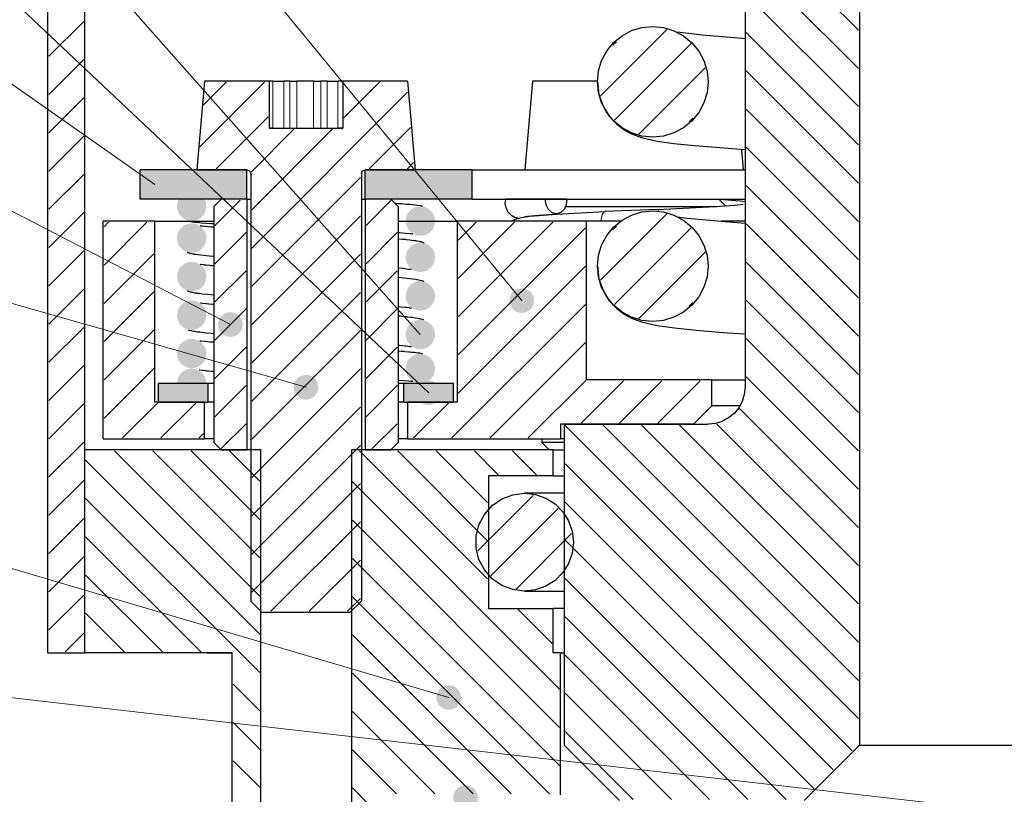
# Model space of a CAD drawing. Header units: millimetres. Extents: x 2 to 418, y 2 to 295.
# Tile 3 of 10: x 53 to 93, y 31 to 63. Entities that reach past the tile are written whole.
import ezdxf

# ---------------------------------------------------------------- set-up
doc = ezdxf.new("R2010")
doc.units = ezdxf.units.MM
for name, color, linetype in [('DUENN', 7, 'Continuous'), ('FLAECHE', 7, 'Continuous'), ('LINIEN', 7, 'Continuous')]:
    doc.layers.add(name, color=color, linetype=linetype)

msp = doc.modelspace()

# ---------------------------------------------------------------- hatches: boundary and pattern name
at = {"layer": 'FLAECHE'}
for points in [[(58.25, 55.45), (58.25, 56.65), (62.6, 56.65), (62.6, 55.45), (58.25, 55.45)], [(59.35, 56.05), (59.345, 56.118), (59.332, 56.183), (59.311, 56.245), (59.282, 56.302), (59.246, 56.356), (59.204, 56.404), (59.156, 56.446), (59.102, 56.482), (59.045, 56.511), (58.983, 56.532), (58.918, 56.545), (58.85, 56.55), (58.782, 56.545), (58.717, 56.532), (58.655, 56.511), (58.598, 56.482), (58.544, 56.446), (58.496, 56.404), (58.454, 56.356), (58.418, 56.302), (58.389, 56.245), (58.368, 56.183), (58.355, 56.118), (58.35, 56.05), (58.355, 55.982), (58.368, 55.917), (58.389, 55.855), (58.418, 55.798), (58.454, 55.744), (58.496, 55.696), (58.544, 55.654), (58.598, 55.618), (58.655, 55.589), (58.717, 55.568), (58.782, 55.555), (58.85, 55.55), (58.918, 55.555), (58.983, 55.568), (59.045, 55.589), (59.102, 55.618), (59.156, 55.654), (59.204, 55.696), (59.246, 55.744), (59.282, 55.798), (59.311, 55.855), (59.332, 55.917), (59.345, 55.982), (59.35, 56.05)], [(67.4, 56.65), (71.75, 56.65), (71.75, 55.45), (67.4, 55.45), (67.4, 56.65)], [(59.759, 55.245), (59.762, 55.271), (59.802, 55.387), (59.812, 55.415), (59.828, 55.45), (60.652, 55.45), (60.875, 55.45), (60.912, 55.353), (60.931, 55.305), (60.937, 55.243), (60.946, 55.116), (60.935, 55.041), (60.867, 54.858), (60.865, 54.856), (60.821, 54.791), (60.816, 54.785), (60.721, 54.692), (60.699, 54.673), (60.661, 54.651), (60.571, 54.603), (60.53, 54.589), (60.472, 54.573), (60.445, 54.57), (60.353, 54.56), (60.248, 54.571), (60.226, 54.573), (60.156, 54.594), (60.138, 54.599), (60.082, 54.631), (59.999, 54.675), (59.974, 54.697), (59.891, 54.776), (59.839, 54.855), (59.818, 54.887), (59.805, 54.915), (59.771, 55.026), (59.761, 55.061), (59.759, 55.075), (59.76, 55.168), (59.759, 55.245)], [(69.774, 53.973), (69.722, 53.968), (69.647, 53.96), (69.581, 53.967), (69.528, 53.973), (69.497, 53.981), (69.425, 54.006), (69.41, 54.011), (69.401, 54.016), (69.301, 54.073), (69.23, 54.136), (69.201, 54.164), (69.178, 54.193), (69.168, 54.205), (69.159, 54.223), (69.087, 54.359), (69.072, 54.413), (69.055, 54.511), (69.052, 54.569), (69.065, 54.657), (69.095, 54.784), (69.139, 54.867), (69.159, 54.904), (69.195, 54.942), (69.255, 55.008), (69.278, 55.031), (69.291, 55.04), (69.357, 55.078), (69.395, 55.101), (69.427, 55.118), (69.454, 55.122), (69.602, 55.158), (69.689, 55.158), (69.784, 55.143), (69.873, 55.114), (69.955, 55.073), (70.072, 54.982), (70.101, 54.954), (70.182, 54.829), (70.2, 54.794), (70.238, 54.652), (70.244, 54.611), (70.237, 54.468), (70.23, 54.421), (70.199, 54.325), (70.172, 54.269), (70.162, 54.252), (70.124, 54.195), (70.117, 54.186), (70.026, 54.097), (70.001, 54.075), (69.939, 54.039), (69.883, 54.008), (69.815, 53.985), (69.774, 53.973)], [(59.872, 53.51), (59.848, 53.546), (59.82, 53.598), (59.792, 53.658), (59.774, 53.723), (59.757, 53.833), (59.757, 53.914), (59.774, 54.017), (59.8, 54.099), (59.846, 54.189), (59.898, 54.259), (60.024, 54.371), (60.035, 54.382), (60.051, 54.39), (60.206, 54.454), (60.235, 54.459), (60.388, 54.471), (60.436, 54.463), (60.497, 54.449), (60.566, 54.432), (60.617, 54.401), (60.723, 54.341), (60.761, 54.303), (60.821, 54.241), (60.863, 54.171), (60.916, 54.065), (60.928, 54.002), (60.932, 53.978), (60.948, 53.872), (60.942, 53.824), (60.919, 53.689), (60.913, 53.672), (60.9, 53.648), (60.832, 53.515), (60.82, 53.501), (60.792, 53.467), (60.735, 53.416), (60.698, 53.383), (60.673, 53.368), (60.591, 53.321), (60.55, 53.308), (60.471, 53.283), (60.456, 53.282), (60.381, 53.274), (60.349, 53.271), (60.313, 53.274), (60.225, 53.284), (60.161, 53.305), (60.118, 53.319), (60.107, 53.323), (60.092, 53.331), (59.999, 53.385), (59.957, 53.423), (59.89, 53.488), (59.872, 53.51)], [(69.859, 52.527), (69.774, 52.499), (69.688, 52.49), (69.661, 52.487), (69.651, 52.486), (69.64, 52.487), (69.601, 52.491), (69.528, 52.498), (69.433, 52.529), (69.41, 52.536), (69.338, 52.577), (69.301, 52.598), (69.229, 52.663), (69.208, 52.682), (69.2, 52.692), (69.168, 52.731), (69.132, 52.797), (69.085, 52.889), (69.075, 52.924), (69.054, 53.058), (69.052, 53.09), (69.075, 53.238), (69.085, 53.283), (69.158, 53.426), (69.164, 53.437), (69.181, 53.456), (69.27, 53.545), (69.296, 53.571), (69.3, 53.574), (69.458, 53.656), (69.603, 53.679), (69.637, 53.687), (69.657, 53.687), (69.819, 53.662), (69.881, 53.637), (69.976, 53.59), (70.01, 53.565), (70.112, 53.464), (70.132, 53.441), (70.147, 53.416), (70.212, 53.287), (70.221, 53.26), (70.245, 53.113), (70.247, 53.088), (70.245, 53.064), (70.221, 52.911), (70.209, 52.879), (70.141, 52.746), (70.134, 52.734), (70.122, 52.719), (70.094, 52.685), (70.014, 52.612), (70.001, 52.601), (69.995, 52.597), (69.982, 52.589), (69.893, 52.538), (69.859, 52.527)], [(59.893, 51.916), (59.866, 51.949), (59.81, 52.059), (59.792, 52.093), (59.784, 52.109), (59.779, 52.128), (59.753, 52.296), (59.753, 52.311), (59.781, 52.484), (59.784, 52.494), (59.865, 52.653), (59.87, 52.66), (59.882, 52.671), (60.004, 52.792), (60.149, 52.866), (60.174, 52.876), (60.323, 52.9), (60.363, 52.903), (60.494, 52.882), (60.552, 52.868), (60.593, 52.847), (60.717, 52.777), (60.751, 52.743), (60.82, 52.674), (60.881, 52.569), (60.912, 52.509), (60.938, 52.378), (60.948, 52.31), (60.936, 52.216), (60.928, 52.144), (60.893, 52.064), (60.878, 52.024), (60.844, 51.965), (60.828, 51.942), (60.806, 51.913), (60.759, 51.867), (60.699, 51.814), (60.612, 51.765), (60.59, 51.752), (60.533, 51.733), (60.472, 51.714), (60.392, 51.706), (60.351, 51.701), (60.312, 51.706), (60.225, 51.715), (60.21, 51.72), (60.107, 51.753), (60.049, 51.787), (60, 51.816), (59.93, 51.878), (59.906, 51.9), (59.893, 51.916)], [(69.888, 50.967), (69.774, 50.93), (69.715, 50.924), (69.647, 50.917), (69.577, 50.924), (69.528, 50.929), (69.439, 50.958), (69.417, 50.964), (69.345, 51.005), (69.301, 51.029), (69.285, 51.044), (69.226, 51.102), (69.184, 51.141), (69.149, 51.194), (69.126, 51.229), (69.123, 51.24), (69.072, 51.359), (69.053, 51.522), (69.052, 51.535), (69.087, 51.715), (69.092, 51.736), (69.101, 51.751), (69.168, 51.862), (69.194, 51.906), (69.2, 51.912), (69.27, 51.982), (69.315, 52.007), (69.441, 52.081), (69.463, 52.088), (69.537, 52.102), (69.57, 52.11), (69.612, 52.117), (69.744, 52.107), (69.803, 52.098), (69.912, 52.053), (69.976, 52.021), (70.027, 51.969), (70.113, 51.893), (70.146, 51.848), (70.206, 51.731), (70.224, 51.676), (70.244, 51.55), (70.244, 51.487), (70.225, 51.366), (70.209, 51.307), (70.185, 51.257), (70.138, 51.171), (70.133, 51.163), (70.106, 51.129), (70.061, 51.085), (70, 51.032), (69.896, 50.97), (69.893, 50.969), (69.888, 50.967)], [(74.275, 51.325), (74.27, 51.393), (74.257, 51.458), (74.236, 51.52), (74.207, 51.577), (74.171, 51.631), (74.129, 51.679), (74.081, 51.721), (74.027, 51.757), (73.97, 51.786), (73.908, 51.807), (73.843, 51.82), (73.775, 51.825), (73.707, 51.82), (73.642, 51.807), (73.58, 51.786), (73.523, 51.757), (73.469, 51.721), (73.421, 51.679), (73.379, 51.631), (73.343, 51.577), (73.314, 51.52), (73.293, 51.458), (73.28, 51.393), (73.275, 51.325), (73.28, 51.257), (73.293, 51.192), (73.314, 51.13), (73.343, 51.073), (73.379, 51.019), (73.421, 50.971), (73.469, 50.929), (73.523, 50.893), (73.58, 50.864), (73.642, 50.843), (73.707, 50.83), (73.775, 50.825), (73.843, 50.83), (73.908, 50.843), (73.97, 50.864), (74.027, 50.893), (74.081, 50.929), (74.129, 50.971), (74.171, 51.019), (74.207, 51.073), (74.236, 51.13), (74.257, 51.192), (74.27, 51.257), (74.275, 51.325)], [(59.882, 50.36), (59.876, 50.366), (59.837, 50.425), (59.828, 50.442), (59.782, 50.548), (59.765, 50.632), (59.755, 50.692), (59.762, 50.815), (59.773, 50.881), (59.815, 50.992), (59.847, 51.055), (59.921, 51.146), (59.971, 51.196), (60.027, 51.235), (60.057, 51.256), (60.083, 51.265), (60.211, 51.315), (60.313, 51.331), (60.4, 51.33), (60.575, 51.289), (60.58, 51.288), (60.596, 51.279), (60.69, 51.227), (60.722, 51.204), (60.795, 51.131), (60.821, 51.103), (60.876, 51.015), (60.882, 51.006), (60.884, 51.003), (60.886, 50.999), (60.908, 50.95), (60.936, 50.823), (60.948, 50.753), (60.943, 50.683), (60.936, 50.613), (60.917, 50.543), (60.896, 50.489), (60.871, 50.437), (60.841, 50.392), (60.81, 50.349), (60.723, 50.267), (60.699, 50.245), (60.592, 50.188), (60.556, 50.169), (60.545, 50.165), (60.472, 50.145), (60.452, 50.143), (60.353, 50.132), (60.256, 50.142), (60.226, 50.145), (60.167, 50.163), (60.129, 50.175), (60.021, 50.234), (59.999, 50.247), (59.987, 50.257), (59.882, 50.36)], [(62.425, 50.35), (62.42, 50.418), (62.407, 50.483), (62.386, 50.545), (62.357, 50.602), (62.321, 50.656), (62.279, 50.704), (62.231, 50.746), (62.177, 50.782), (62.12, 50.811), (62.058, 50.832), (61.993, 50.845), (61.925, 50.85), (61.857, 50.845), (61.792, 50.832), (61.73, 50.811), (61.673, 50.782), (61.619, 50.746), (61.571, 50.704), (61.529, 50.656), (61.493, 50.602), (61.464, 50.545), (61.443, 50.483), (61.43, 50.418), (61.425, 50.35), (61.43, 50.282), (61.443, 50.217), (61.464, 50.155), (61.493, 50.098), (61.529, 50.044), (61.571, 49.996), (61.619, 49.954), (61.673, 49.918), (61.73, 49.889), (61.792, 49.868), (61.857, 49.855), (61.925, 49.85), (61.993, 49.855), (62.058, 49.868), (62.12, 49.889), (62.177, 49.918), (62.231, 49.954), (62.279, 49.996), (62.321, 50.044), (62.357, 50.098), (62.386, 50.155), (62.407, 50.217), (62.42, 50.282), (62.425, 50.35)], [(70.219, 49.763), (70.211, 49.746), (70.168, 49.648), (70.135, 49.599), (70.113, 49.569), (70.027, 49.486), (70.001, 49.462), (69.871, 49.393), (69.859, 49.386), (69.849, 49.382), (69.776, 49.361), (69.775, 49.361), (69.648, 49.348), (69.545, 49.358), (69.486, 49.371), (69.466, 49.377), (69.434, 49.388), (69.385, 49.416), (69.301, 49.46), (69.238, 49.517), (69.2, 49.553), (69.137, 49.642), (69.126, 49.659), (69.116, 49.679), (69.075, 49.785), (69.068, 49.81), (69.054, 49.933), (69.052, 49.969), (69.061, 50.032), (69.075, 50.113), (69.105, 50.191), (69.118, 50.223), (69.156, 50.284), (69.216, 50.359), (69.275, 50.419), (69.375, 50.477), (69.423, 50.505), (69.471, 50.518), (69.582, 50.544), (69.705, 50.545), (69.772, 50.534), (69.883, 50.498), (69.947, 50.466), (70.084, 50.36), (70.097, 50.347), (70.164, 50.255), (70.172, 50.24), (70.218, 50.135), (70.243, 50.021), (70.245, 50.008), (70.245, 49.889), (70.244, 49.882), (70.237, 49.847), (70.222, 49.777), (70.219, 49.763)], [(70.148, 49.946), (70.144, 50.014), (70.131, 50.079), (70.109, 50.141), (70.08, 50.199), (70.044, 50.252), (70.002, 50.3), (69.954, 50.342), (69.901, 50.378), (69.843, 50.407), (69.781, 50.428), (69.716, 50.442), (69.648, 50.446), (69.581, 50.442), (69.515, 50.428), (69.454, 50.407), (69.396, 50.378), (69.343, 50.342), (69.295, 50.3), (69.253, 50.252), (69.217, 50.199), (69.188, 50.141), (69.166, 50.079), (69.153, 50.014), (69.148, 49.946), (69.153, 49.878), (69.166, 49.813), (69.188, 49.752), (69.217, 49.694), (69.253, 49.641), (69.295, 49.593), (69.343, 49.55), (69.396, 49.514), (69.454, 49.486), (69.515, 49.464), (69.581, 49.451), (69.648, 49.446), (69.716, 49.451), (69.781, 49.464), (69.843, 49.486), (69.901, 49.514), (69.954, 49.55), (70.002, 49.593), (70.044, 49.641), (70.08, 49.694), (70.109, 49.752), (70.131, 49.813), (70.144, 49.878), (70.148, 49.946)], [(60.109, 48.631), (59.984, 48.699), (59.902, 48.775), (59.899, 48.779), (59.822, 48.893), (59.801, 48.94), (59.765, 49.071), (59.763, 49.101), (59.754, 49.163), (59.761, 49.21), (59.792, 49.387), (59.792, 49.39), (59.792, 49.391), (59.793, 49.392), (59.878, 49.535), (59.917, 49.586), (59.968, 49.633), (59.995, 49.654), (60.027, 49.671), (60.182, 49.749), (60.244, 49.762), (60.339, 49.77), (60.408, 49.77), (60.488, 49.75), (60.626, 49.706), (60.711, 49.651), (60.727, 49.638), (60.849, 49.502), (60.869, 49.473), (60.907, 49.383), (60.92, 49.355), (60.928, 49.317), (60.944, 49.242), (60.94, 49.12), (60.94, 49.083), (60.934, 49.044), (60.884, 48.903), (60.882, 48.899), (60.882, 48.898), (60.814, 48.793), (60.74, 48.722), (60.711, 48.694), (60.654, 48.662), (60.538, 48.602), (60.433, 48.585), (60.356, 48.572), (60.261, 48.586), (60.171, 48.6), (60.109, 48.631)], [(70.18, 48.287), (70.1, 48.166), (70.071, 48.138), (70.001, 48.075), (69.931, 48.035), (69.842, 47.992), (69.835, 47.99), (69.818, 47.987), (69.749, 47.971), (69.649, 47.96), (69.534, 47.973), (69.503, 47.979), (69.459, 47.992), (69.428, 48.009), (69.341, 48.05), (69.301, 48.073), (69.266, 48.104), (69.207, 48.156), (69.161, 48.219), (69.129, 48.264), (69.104, 48.317), (69.083, 48.37), (69.064, 48.44), (69.059, 48.509), (69.05, 48.579), (69.061, 48.633), (69.081, 48.754), (69.145, 48.873), (69.166, 48.916), (69.21, 48.96), (69.29, 49.041), (69.386, 49.093), (69.443, 49.124), (69.552, 49.149), (69.601, 49.159), (69.725, 49.153), (69.773, 49.148), (69.85, 49.117), (69.952, 49.078), (70.07, 48.988), (70.072, 48.987), (70.072, 48.986), (70.182, 48.835), (70.183, 48.834), (70.22, 48.72), (70.241, 48.656), (70.241, 48.656), (70.241, 48.47), (70.24, 48.466), (70.237, 48.458), (70.187, 48.297), (70.18, 48.287)], [(59.767, 48.089), (59.771, 48.107), (59.787, 48.158), (59.835, 48.255), (59.902, 48.356), (59.91, 48.365), (59.964, 48.414), (60.065, 48.486), (60.075, 48.493), (60.086, 48.499), (60.155, 48.524), (60.234, 48.549), (60.25, 48.553), (60.381, 48.556), (60.422, 48.557), (60.556, 48.521), (60.583, 48.514), (60.585, 48.513), (60.698, 48.444), (60.723, 48.429), (60.725, 48.428), (60.727, 48.426), (60.748, 48.409), (60.769, 48.384), (60.857, 48.28), (60.857, 48.279), (60.924, 48.128), (60.925, 48.125), (60.932, 48.097), (60.932, 48.096), (60.947, 47.965), (60.948, 47.951), (60.907, 47.951), (59.757, 47.951), (59.76, 48.029), (59.763, 48.072), (59.767, 48.089)], [(65.5, 47.8), (65.495, 47.868), (65.482, 47.933), (65.461, 47.995), (65.432, 48.052), (65.396, 48.106), (65.354, 48.154), (65.306, 48.196), (65.252, 48.232), (65.195, 48.261), (65.133, 48.282), (65.068, 48.295), (65, 48.3), (64.932, 48.295), (64.867, 48.282), (64.805, 48.261), (64.748, 48.232), (64.694, 48.196), (64.646, 48.154), (64.604, 48.106), (64.568, 48.052), (64.539, 47.995), (64.518, 47.933), (64.505, 47.868), (64.5, 47.8), (64.505, 47.732), (64.518, 47.667), (64.539, 47.605), (64.568, 47.548), (64.604, 47.494), (64.646, 47.446), (64.694, 47.404), (64.748, 47.368), (64.805, 47.339), (64.867, 47.318), (64.932, 47.305), (65, 47.3), (65.068, 47.305), (65.133, 47.318), (65.195, 47.339), (65.252, 47.368), (65.306, 47.404), (65.354, 47.446), (65.396, 47.494), (65.432, 47.548), (65.461, 47.605), (65.482, 47.667), (65.495, 47.732), (65.5, 47.8)], [(70.488, 47.575), (70.483, 47.643), (70.47, 47.708), (70.448, 47.77), (70.419, 47.827), (70.383, 47.881), (70.341, 47.929), (70.293, 47.971), (70.24, 48.007), (70.182, 48.036), (70.12, 48.057), (70.055, 48.07), (69.988, 48.075), (69.92, 48.07), (69.855, 48.057), (69.793, 48.036), (69.735, 48.007), (69.682, 47.971), (69.634, 47.929), (69.592, 47.881), (69.556, 47.827), (69.527, 47.77), (69.505, 47.708), (69.492, 47.643), (69.488, 47.575), (69.492, 47.507), (69.505, 47.442), (69.527, 47.38), (69.556, 47.323), (69.592, 47.269), (69.634, 47.221), (69.682, 47.179), (69.735, 47.143), (69.793, 47.114), (69.855, 47.093), (69.92, 47.08), (69.988, 47.075), (70.055, 47.08), (70.12, 47.093), (70.182, 47.114), (70.24, 47.143), (70.293, 47.179), (70.341, 47.221), (70.383, 47.269), (70.419, 47.323), (70.448, 47.38), (70.47, 47.442), (70.483, 47.507), (70.488, 47.575)], [(61.025, 47.95), (61.025, 47.2), (59, 47.2), (59, 47.95), (61.025, 47.95)], [(71, 47.95), (71, 47.2), (68.975, 47.2), (68.975, 47.95), (71, 47.95)], [(71.302, 35.185), (71.298, 35.253), (71.284, 35.318), (71.263, 35.379), (71.234, 35.437), (71.198, 35.49), (71.156, 35.538), (71.108, 35.581), (71.055, 35.616), (70.997, 35.645), (70.935, 35.667), (70.87, 35.68), (70.802, 35.685), (70.734, 35.68), (70.669, 35.667), (70.608, 35.645), (70.55, 35.616), (70.497, 35.581), (70.449, 35.538), (70.407, 35.49), (70.371, 35.437), (70.342, 35.379), (70.32, 35.318), (70.307, 35.253), (70.302, 35.185), (70.307, 35.117), (70.32, 35.052), (70.342, 34.99), (70.371, 34.932), (70.407, 34.879), (70.449, 34.831), (70.497, 34.789), (70.55, 34.753), (70.608, 34.724), (70.669, 34.703), (70.734, 34.689), (70.802, 34.685), (70.87, 34.689), (70.935, 34.703), (70.997, 34.724), (71.055, 34.753), (71.108, 34.789), (71.156, 34.831), (71.198, 34.879), (71.234, 34.932), (71.263, 34.99), (71.284, 35.052), (71.298, 35.117), (71.302, 35.185)], [(71.988, 31.112), (71.983, 31.18), (71.97, 31.245), (71.948, 31.307), (71.919, 31.365), (71.883, 31.418), (71.841, 31.466), (71.793, 31.508), (71.74, 31.544), (71.682, 31.573), (71.62, 31.595), (71.555, 31.608), (71.488, 31.612), (71.42, 31.608), (71.355, 31.595), (71.293, 31.573), (71.235, 31.544), (71.182, 31.508), (71.134, 31.466), (71.092, 31.418), (71.056, 31.365), (71.027, 31.307), (71.005, 31.245), (70.992, 31.18), (70.988, 31.112), (70.992, 31.045), (71.005, 30.98), (71.027, 30.918), (71.056, 30.86), (71.092, 30.807), (71.134, 30.759), (71.182, 30.717), (71.235, 30.681), (71.293, 30.652), (71.355, 30.63), (71.42, 30.617), (71.488, 30.612), (71.555, 30.617), (71.62, 30.63), (71.682, 30.652), (71.74, 30.681), (71.793, 30.717), (71.841, 30.759), (71.883, 30.807), (71.919, 30.86), (71.948, 30.918), (71.97, 30.98), (71.983, 31.045), (71.988, 31.112)]]:
    msp.add_hatch(color=7, dxfattribs=at).paths.add_polyline_path(points)

# ---------------------------------------------------------------- linework, layer by layer
at = {"layer": 'DUENN', "lineweight": 20}
for p, q in [((26.728, 108.647), (73.775, 51.325)), ((26.851, 98.255), (69.648, 49.946)), ((27.127, 88.025), (69.988, 47.575)), ((27.521, 78.011), (58.85, 56.05)), ((27.819, 68.006), (61.925, 50.35)), ((87.46, 62.325), (82.89, 66.895)), ((87.46, 60.769), (82.89, 65.339)), ((87.46, 59.214), (82.89, 63.784)), ((54.54, 61.263), (55.96, 62.683)), ((76.975, 59.655), (79.67, 62.351)), ((87.46, 57.658), (82.89, 62.228)), ((77.471, 61.708), (77.618, 61.854)), ((77.537, 58.662), (80.663, 61.788)), ((54.54, 59.707), (55.96, 61.127)), ((78.53, 58.099), (81.225, 60.795)), ((87.46, 56.102), (82.89, 60.672)), ((60.681, 57.576), (63.315, 60.21)), ((60.83, 59.281), (61.759, 60.21)), ((63.654, 58.345), (63.654, 60.25)), ((64.094, 60.25), (64.094, 58.345)), ((64.336, 58.345), (64.336, 60.25)), ((64.629, 60.25), (64.629, 58.345)), ((65.301, 58.345), (65.301, 60.25)), ((65.607, 60.25), (65.607, 58.345)), ((65.856, 58.345), (65.856, 60.25)), ((66.299, 60.25), (66.299, 58.345)), ((66.536, 58.764), (67.982, 60.21)), ((62.79, 53.463), (69.124, 59.797)), ((54.54, 58.152), (55.96, 59.572)), ((87.46, 54.547), (82.89, 59.117)), ((61.351, 56.69), (63.465, 58.804)), ((80.582, 58.596), (80.73, 58.743)), ((28.135, 58.308), (65, 47.8)), ((62.771, 56.555), (64.521, 58.305)), ((62.79, 55.018), (66.077, 58.305)), ((67.573, 56.69), (69.25, 58.367)), ((54.54, 56.596), (55.96, 58.016)), ((87.46, 52.991), (82.89, 57.561)), ((69.129, 56.69), (69.375, 56.936)), ((54.54, 55.04), (55.96, 56.46)), ((62.79, 51.907), (67.21, 56.327)), ((87.46, 51.435), (82.89, 56.005)), ((61.29, 54.382), (62.318, 55.41)), ((67.44, 54.382), (68.451, 55.393)), ((54.54, 53.485), (55.96, 54.905)), ((76.975, 52.155), (79.67, 54.851)), ((79.308, 55.035), (79.351, 54.962)), ((56.79, 52.769), (58.531, 54.51)), ((56.79, 54.325), (56.975, 54.51)), ((62.79, 50.351), (67.21, 54.771)), ((71.19, 50.669), (75.031, 54.51)), ((71.19, 52.225), (73.475, 54.51)), ((71.19, 53.781), (71.919, 54.51)), ((87.46, 49.88), (82.89, 54.45)), ((61.29, 52.826), (62.56, 54.096)), ((67.44, 52.826), (68.71, 54.096)), ((71.19, 49.114), (76.36, 54.284)), ((77.471, 54.208), (77.618, 54.354)), ((77.537, 51.162), (80.663, 54.288)), ((54.54, 51.929), (55.96, 53.349)), ((78.53, 50.599), (81.225, 53.295)), ((56.79, 51.214), (58.81, 53.234)), ((62.79, 48.796), (67.21, 53.216)), ((87.46, 48.324), (82.89, 52.894)), ((61.29, 51.271), (62.56, 52.541)), ((67.44, 51.271), (68.71, 52.541)), ((71.19, 47.558), (76.36, 52.728)), ((54.54, 50.373), (55.96, 51.793)), ((56.79, 49.658), (58.81, 51.678)), ((62.79, 47.24), (67.21, 51.66)), ((87.46, 46.768), (82.89, 51.338)), ((61.29, 49.715), (62.56, 50.985)), ((67.44, 49.715), (68.71, 50.985)), ((70.928, 45.74), (76.36, 51.173)), ((80.582, 51.096), (80.73, 51.243)), ((54.54, 48.818), (55.96, 50.238)), ((56.79, 48.102), (58.81, 50.123)), ((62.79, 45.684), (67.21, 50.104)), ((87.46, 45.213), (82.89, 49.783)), ((61.29, 48.159), (62.56, 49.429)), ((67.44, 48.159), (68.71, 49.429)), ((72.483, 45.74), (76.36, 49.617)), ((54.54, 47.262), (55.96, 48.682)), ((56.79, 46.547), (58.81, 48.567)), ((62.79, 44.129), (67.21, 48.549)), ((74.039, 45.74), (76.371, 48.072)), ((76.194, 46.34), (77.914, 48.06)), ((77.75, 46.34), (79.47, 48.06)), ((79.306, 46.34), (81.026, 48.06)), ((87.46, 43.657), (82.89, 48.227)), ((28.124, 47.775), (70.802, 35.185)), ((61.29, 46.604), (62.56, 47.874)), ((67.44, 46.604), (68.71, 47.874)), ((54.54, 45.707), (55.96, 47.127)), ((57.539, 45.74), (58.959, 47.16)), ((59.094, 45.74), (60.514, 47.16)), ((62.79, 42.573), (67.21, 46.993)), ((69.372, 45.74), (70.792, 47.16)), ((87.46, 42.102), (82.625, 46.937)), ((61.549, 45.307), (62.56, 46.318)), ((67.682, 45.29), (68.71, 46.318)), ((87.46, 34.323), (75.54, 46.243)), ((87.46, 35.879), (77.079, 46.26)), ((87.46, 37.435), (78.635, 46.26)), ((87.46, 38.99), (80.19, 46.26)), ((87.46, 40.546), (81.701, 46.305)), ((60.65, 45.74), (60.835, 45.925)), ((54.54, 44.151), (55.96, 45.571)), ((62.79, 41.017), (67.21, 45.437)), ((63.116, 39.31), (57.215, 45.21)), ((63.116, 40.865), (58.771, 45.21)), ((63.116, 42.421), (60.327, 45.21)), ((63.116, 43.977), (61.882, 45.21)), ((72.385, 40.004), (67.179, 45.21)), ((72.385, 41.56), (68.735, 45.21)), ((72.385, 43.115), (70.29, 45.21)), ((72.816, 44.24), (71.846, 45.21)), ((74.372, 44.24), (73.402, 45.21)), ((63.116, 37.754), (56.04, 44.83)), ((87.211, 33.017), (75.54, 44.688)), ((54.54, 42.595), (55.96, 44.015)), ((62.79, 39.462), (67.21, 43.882)), ((75.31, 35.523), (66.884, 43.949)), ((63.116, 36.198), (56.04, 43.274)), ((71.983, 41.151), (74.237, 43.405)), ((72.518, 40.131), (75.257, 42.869)), ((86.433, 32.239), (75.54, 43.132)), ((54.54, 41.04), (55.96, 42.46)), ((63.574, 38.69), (67.21, 42.326)), ((75.31, 33.968), (66.884, 42.393)), ((60.719, 37.04), (56.04, 41.719)), ((73.538, 39.595), (75.792, 41.849)), ((85.655, 31.462), (75.54, 41.577)), ((54.54, 39.484), (55.96, 40.904)), ((75.31, 32.412), (66.884, 40.838)), ((65.129, 38.69), (67.21, 40.771)), ((59.163, 37.04), (56.04, 40.163)), ((84.521, 31.04), (75.54, 40.021)), ((54.54, 37.928), (55.96, 39.348)), ((74.902, 31.265), (66.884, 39.282)), ((66.685, 38.69), (67.21, 39.215)), ((57.607, 37.04), (56.04, 38.607)), ((75.01, 37.379), (73.629, 38.76)), ((82.965, 31.04), (75.54, 38.465)), ((28.272, 38.007), (92.75, 30.625)), ((55.207, 37.04), (55.96, 37.793)), ((73.346, 31.265), (66.884, 37.727)), ((81.41, 31.04), (75.54, 36.91)), ((71.79, 31.265), (66.884, 36.171)), ((63.116, 34.643), (62.04, 35.719)), ((79.854, 31.04), (75.54, 35.354)), ((70.235, 31.265), (66.884, 34.615)), ((63.116, 33.087), (62.04, 34.163)), ((78.298, 31.04), (75.54, 33.798)), ((68.679, 31.265), (66.884, 33.06)), ((63.116, 31.531), (62.04, 32.607)), ((67.51, 30.878), (66.884, 31.504))]:
    msp.add_line(p, q, dxfattribs=at)
msp.add_lwpolyline([(77.145, 54.944), (77.089, 54.914), (77.039, 54.833), (76.981, 54.55)], dxfattribs=at)
at = {"layer": 'LINIEN', "lineweight": 30}
for p, q in [((54.5, 37), (54.5, 170.95)), ((56, 37), (56, 170.95)), ((82.85, 94.75), (82.85, 47.8)), ((87.5, 91.75), (87.5, 33.25)), ((60.875, 60.25), (60.56, 56.65)), ((63.505, 60.25), (60.875, 60.25)), ((63.505, 60.25), (63.505, 58.345)), ((63.654, 60.25), (64.094, 60.25)), ((64.336, 60.25), (64.629, 60.25)), ((65.301, 60.25), (65.607, 60.25)), ((65.856, 60.25), (66.299, 60.25)), ((66.494, 60.25), (66.494, 58.345)), ((69.125, 60.25), (66.496, 60.25)), ((66.496, 60.25), (66.496, 58.345)), ((69.125, 60.25), (69.44, 56.65)), ((74.21, 60.25), (73.896, 56.65)), ((81.35, 60.225), (81.35, 60.225)), ((63.505, 58.345), (66.496, 58.345)), ((82.703, 57.477), (82.775, 56.65)), ((62.6, 56.65), (58.25, 56.65)), ((58.25, 55.45), (58.25, 56.65)), ((60.56, 56.65), (62.6, 56.65)), ((62.6, 55.45), (62.6, 56.65)), ((62.75, 56.5), (62.75, 39.1)), ((67.25, 56.5), (67.25, 39.1)), ((67.4, 56.65), (69.44, 56.65)), ((67.4, 55.45), (67.4, 56.65)), ((71.75, 56.65), (67.4, 56.65)), ((71.75, 55.45), (71.75, 56.65)), ((62.6, 55.45), (58.25, 55.45)), ((61.55, 55.45), (61.25, 55.15)), ((62.6, 55.45), (61.55, 55.45)), ((62.6, 55.45), (62.6, 45.25)), ((68.45, 55.45), (67.4, 55.45)), ((67.4, 55.45), (67.4, 45.25)), ((71.75, 55.45), (67.4, 55.45)), ((68.45, 55.45), (68.75, 55.15)), ((75.603, 55.45), (74.718, 55.45)), ((81.785, 55.45), (82.062, 55.173)), ((61.25, 55.15), (61.25, 45.55)), ((68.75, 55.15), (68.75, 45.55)), ((75.196, 54.852), (75.177, 54.851)), ((79.308, 55.035), (77.145, 54.944)), ((82.778, 55.245), (82.776, 55.244)), ((58.85, 54.55), (56.75, 54.55)), ((56.75, 45.7), (56.75, 54.55)), ((58.85, 47.2), (58.85, 54.55)), ((76.4, 54.55), (71.15, 54.55)), ((71.15, 54.55), (71.15, 47.2)), ((74.585, 54.813), (74.585, 54.8)), ((76.4, 48.1), (76.4, 54.55)), ((81.35, 52.725), (81.35, 52.725)), ((81.5, 48.1), (76.4, 48.1)), ((81.5, 47.05), (81.5, 48.1)), ((61.025, 47.95), (59, 47.95)), ((59, 47.2), (59, 47.95)), ((61.025, 47.2), (61.025, 47.95)), ((71, 47.95), (68.975, 47.95)), ((68.975, 47.2), (68.975, 47.95)), ((71, 47.2), (71, 47.95)), ((60.875, 47.2), (58.85, 47.2)), ((59, 47.2), (61.025, 47.2)), ((60.875, 45.7), (60.875, 47.2)), ((68.975, 47.2), (71, 47.2)), ((71.15, 47.2), (69.125, 47.2)), ((69.125, 47.2), (69.125, 45.7)), ((81.5, 47.05), (80.75, 46.3)), ((75.35, 46.3), (75.35, 45.7)), ((80.75, 46.3), (75.35, 46.3)), ((75.5, 46.3), (81.35, 46.3)), ((75.5, 46.3), (75.5, 33.25)), ((56.75, 45.7), (60.875, 45.7)), ((69.125, 45.7), (75.35, 45.7)), ((74.585, 45.7), (74.585, 45.55)), ((63.156, 45.25), (56, 45.25)), ((56, 37), (56, 45.25)), ((61.55, 45.25), (61.25, 45.55)), ((61.55, 45.25), (62.6, 45.25)), ((63.156, 28), (63.156, 45.25)), ((75.05, 45.25), (66.844, 45.25)), ((66.844, 45.25), (66.844, 28)), ((67.4, 45.25), (68.45, 45.25)), ((68.45, 45.25), (68.75, 45.55)), ((74.885, 45.25), (74.585, 45.55)), ((75.05, 44.2), (75.05, 45.25)), ((72.425, 44.2), (72.425, 38.8)), ((75.05, 44.2), (72.425, 44.2)), ((63.2, 38.65), (62.75, 39.1)), ((66.8, 38.65), (67.25, 39.1)), ((63.2, 38.65), (66.8, 38.65)), ((72.425, 38.8), (75.05, 38.8)), ((75.05, 37), (75.05, 38.8)), ((54.5, 37), (56, 37)), ((62, 37), (56, 37)), ((62, 28), (62, 37)), ((75.35, 37), (75.05, 37)), ((75.35, 31.225), (75.35, 37)), ((77.75, 31), (75.5, 33.25)), ((87.5, 33.25), (85.25, 31))]:
    msp.add_line(p, q, dxfattribs=at)
for points in [[(76.85, 60.225), (76.893, 60.664), (77.021, 61.086), (77.229, 61.475), (77.509, 61.817), (77.85, 62.096), (78.239, 62.305), (78.661, 62.433), (79.101, 62.476), (79.54, 62.432), (79.962, 62.304), (80.351, 62.096), (80.693, 61.815), (80.972, 61.474), (81.18, 61.084), (81.307, 60.663), (81.35, 60.225)], [(82.85, 61.978), (82.736, 61.985), (81.108, 62.118), (80.105, 62.239)], [(63.654, 60.25), (63.643, 60.25), (63.631, 60.25), (63.62, 60.25), (63.609, 60.25), (63.598, 60.25), (63.587, 60.25), (63.576, 60.25), (63.566, 60.25), (63.555, 60.25), (63.545, 60.25), (63.534, 60.25), (63.524, 60.25), (63.514, 60.25), (63.505, 60.25)], [(64.336, 60.25), (64.322, 60.25), (64.308, 60.25), (64.293, 60.25), (64.277, 60.25), (64.261, 60.25), (64.244, 60.25), (64.227, 60.25), (64.209, 60.25), (64.191, 60.25), (64.172, 60.25), (64.153, 60.25), (64.133, 60.25), (64.114, 60.25), (64.094, 60.25)], [(65.301, 60.25), (65.262, 60.25), (65.219, 60.25), (65.172, 60.25), (65.122, 60.25), (65.07, 60.25), (65.016, 60.25), (64.962, 60.25), (64.908, 60.25), (64.855, 60.25), (64.803, 60.25), (64.754, 60.25), (64.708, 60.25), (64.666, 60.25), (64.629, 60.25)], [(65.856, 60.25), (65.836, 60.25), (65.816, 60.25), (65.796, 60.25), (65.777, 60.25), (65.758, 60.25), (65.739, 60.25), (65.721, 60.25), (65.703, 60.25), (65.685, 60.25), (65.669, 60.25), (65.652, 60.25), (65.637, 60.25), (65.622, 60.25), (65.607, 60.25)], [(66.494, 60.25), (66.481, 60.25), (66.469, 60.25), (66.456, 60.25), (66.443, 60.25), (66.429, 60.25), (66.416, 60.25), (66.402, 60.25), (66.388, 60.25), (66.373, 60.25), (66.359, 60.25), (66.344, 60.25), (66.329, 60.25), (66.314, 60.25), (66.299, 60.25)], [(66.496, 60.25), (66.495, 60.25), (66.495, 60.25), (66.495, 60.25), (66.495, 60.25), (66.494, 60.25), (66.494, 60.25), (66.494, 60.25), (66.494, 60.25), (66.494, 60.25), (66.494, 60.25), (66.494, 60.25), (66.494, 60.25), (66.494, 60.25)], [(66.494, 60.25), (66.494, 60.25), (66.494, 60.25), (66.494, 60.25), (66.494, 60.25), (66.494, 60.25), (66.494, 60.25), (66.494, 60.25), (66.494, 60.25), (66.494, 60.25), (66.495, 60.25), (66.495, 60.25), (66.495, 60.25), (66.495, 60.25), (66.496, 60.25)], [(76.85, 60.25), (76.526, 60.25), (76.214, 60.25), (75.919, 60.25), (75.641, 60.25), (75.383, 60.25), (75.147, 60.25), (74.934, 60.25), (74.746, 60.25), (74.585, 60.25), (74.452, 60.25), (74.347, 60.25), (74.271, 60.25), (74.226, 60.25), (74.21, 60.25)], [(81.35, 60.225), (81.307, 59.787), (81.18, 59.366), (80.972, 58.976), (80.693, 58.635), (80.351, 58.354), (79.962, 58.146), (79.54, 58.018), (79.1, 57.974), (78.661, 58.017), (78.239, 58.145), (77.85, 58.354), (77.509, 58.634), (77.229, 58.975), (77.021, 59.364), (76.893, 59.786), (76.85, 60.225)], [(76.85, 60.225), (76.908, 59.712), (77.076, 59.233), (77.331, 58.821), (77.633, 58.5), (77.963, 58.258), (78.229, 58.111), (78.637, 57.96), (79.272, 57.814), (79.958, 57.719), (80.792, 57.628), (82.85, 57.467)], [(63.654, 58.345), (63.643, 58.345), (63.631, 58.345), (63.62, 58.345), (63.609, 58.345), (63.598, 58.345), (63.587, 58.345), (63.576, 58.345), (63.566, 58.345), (63.555, 58.345), (63.545, 58.345), (63.534, 58.345), (63.524, 58.345), (63.514, 58.345), (63.505, 58.345)], [(66.494, 58.345), (66.481, 58.345), (66.469, 58.345), (66.456, 58.345), (66.443, 58.345), (66.429, 58.345), (66.416, 58.345), (66.402, 58.345), (66.388, 58.345), (66.373, 58.345), (66.359, 58.345), (66.344, 58.345), (66.329, 58.345), (66.314, 58.345), (66.299, 58.345)], [(66.494, 58.345), (66.494, 58.345), (66.494, 58.345), (66.494, 58.345), (66.494, 58.345), (66.494, 58.345), (66.494, 58.345), (66.494, 58.345), (66.494, 58.345), (66.494, 58.345), (66.495, 58.345), (66.495, 58.345), (66.495, 58.345), (66.495, 58.345), (66.496, 58.345)], [(62.6, 56.65), (62.706, 56.606), (62.75, 56.5)], [(67.25, 56.5), (67.294, 56.606), (67.4, 56.65)], [(71.75, 56.65), (72.042, 56.65), (72.473, 56.65), (73.034, 56.65), (73.712, 56.65), (74.491, 56.65), (75.356, 56.65), (76.286, 56.65), (77.262, 56.65), (78.261, 56.65), (79.262, 56.65), (80.243, 56.65), (81.181, 56.65), (82.057, 56.65), (82.85, 56.65)], [(62.6, 55.45), (62.601, 55.45), (62.603, 55.45), (62.607, 55.45), (62.612, 55.45), (62.619, 55.45), (62.628, 55.45), (62.638, 55.45), (62.649, 55.45), (62.662, 55.45), (62.677, 55.45), (62.693, 55.45), (62.711, 55.45), (62.73, 55.45), (62.75, 55.45)], [(62.6, 55.45), (62.601, 55.45), (62.603, 55.45), (62.607, 55.45), (62.612, 55.45), (62.619, 55.45), (62.628, 55.45), (62.638, 55.45), (62.649, 55.45), (62.662, 55.45), (62.677, 55.45), (62.693, 55.45), (62.711, 55.45), (62.73, 55.45), (62.75, 55.45)], [(67.25, 55.45), (67.27, 55.45), (67.289, 55.45), (67.307, 55.45), (67.323, 55.45), (67.338, 55.45), (67.351, 55.45), (67.362, 55.45), (67.372, 55.45), (67.381, 55.45), (67.388, 55.45), (67.393, 55.45), (67.397, 55.45), (67.399, 55.45), (67.4, 55.45)], [(67.25, 55.45), (67.27, 55.45), (67.289, 55.45), (67.307, 55.45), (67.323, 55.45), (67.338, 55.45), (67.351, 55.45), (67.362, 55.45), (67.372, 55.45), (67.381, 55.45), (67.388, 55.45), (67.393, 55.45), (67.397, 55.45), (67.399, 55.45), (67.4, 55.45)], [(71.75, 55.45), (72.042, 55.45), (72.473, 55.45), (73.034, 55.45), (73.712, 55.45), (74.491, 55.45), (75.356, 55.45), (76.286, 55.45), (77.262, 55.45), (78.261, 55.45), (79.262, 55.45), (80.243, 55.45), (81.181, 55.45), (82.057, 55.45), (82.85, 55.45)], [(73.107, 55.45), (73.088, 55.273), (73.12, 55.097), (73.201, 54.939), (73.322, 54.813), (73.487, 54.718), (73.625, 54.675)], [(74.718, 55.45), (74.355, 55.45), (74.034, 55.45), (73.756, 55.45), (73.524, 55.45), (73.343, 55.45), (73.212, 55.45), (73.134, 55.45), (73.107, 55.45)], [(75.177, 54.851), (75.007, 54.897), (74.86, 55.026), (74.758, 55.221), (74.718, 55.45)], [(75.603, 55.45), (75.578, 55.227), (75.492, 55.035), (75.358, 54.904), (75.196, 54.852)], [(82.85, 55.347), (82.649, 55.37), (81.801, 55.435)], [(73.347, 54.55), (73.582, 54.663), (73.758, 54.705), (74.097, 54.754), (75.189, 54.843), (77.145, 54.944)], [(73.893, 54.743), (74.011, 54.762), (74.291, 54.79), (75.196, 54.852)], [(75.552, 55.15), (75.567, 55.15), (75.583, 55.15), (75.598, 55.15), (75.614, 55.15), (75.63, 55.15), (75.645, 55.15), (75.661, 55.15), (75.677, 55.15), (75.693, 55.15), (75.709, 55.15), (75.726, 55.15), (75.742, 55.15), (75.759, 55.15), (75.775, 55.15)], [(75.775, 55.15), (76.163, 55.15), (76.589, 55.15), (77.046, 55.15), (77.526, 55.15), (78.021, 55.15), (78.521, 55.15), (79.018, 55.15), (79.502, 55.15), (79.966, 55.15), (80.401, 55.15), (80.799, 55.15), (81.154, 55.15), (81.458, 55.15), (81.707, 55.15)], [(76.85, 52.725), (76.893, 53.164), (77.021, 53.586), (77.229, 53.975), (77.509, 54.316), (77.85, 54.596), (78.239, 54.804), (78.661, 54.933), (79.1, 54.976), (79.54, 54.932), (79.962, 54.804), (80.351, 54.596), (80.692, 54.315), (80.972, 53.974), (81.18, 53.584), (81.307, 53.163), (81.35, 52.725)], [(79.308, 55.035), (81.64, 55.146), (82.43, 55.202), (82.675, 55.228), (82.778, 55.245)], [(58.85, 54.55), (58.863, 54.55), (58.902, 54.55), (58.968, 54.55), (59.059, 54.55), (59.176, 54.55), (59.317, 54.55), (59.483, 54.55), (59.672, 54.55), (59.884, 54.55), (60.118, 54.55), (60.372, 54.55), (60.647, 54.55), (60.94, 54.55), (61.25, 54.55)], [(68.75, 54.55), (69.06, 54.55), (69.353, 54.55), (69.628, 54.55), (69.882, 54.55), (70.116, 54.55), (70.328, 54.55), (70.517, 54.55), (70.683, 54.55), (70.825, 54.55), (70.941, 54.55), (71.032, 54.55), (71.098, 54.55), (71.137, 54.55), (71.15, 54.55)], [(77.783, 54.55), (77.593, 54.55), (77.417, 54.55), (77.255, 54.55), (77.107, 54.55), (76.973, 54.55), (76.853, 54.55), (76.747, 54.55), (76.655, 54.55), (76.577, 54.55), (76.513, 54.55), (76.464, 54.55), (76.428, 54.55), (76.407, 54.55), (76.4, 54.55)], [(80.105, 54.739), (80.504, 54.684), (82.049, 54.537), (82.85, 54.478)], [(82.85, 54.55), (82.778, 54.55), (82.707, 54.55), (82.636, 54.55), (82.566, 54.55), (82.496, 54.55), (82.426, 54.55), (82.356, 54.55), (82.287, 54.55), (82.219, 54.55), (82.15, 54.55), (82.083, 54.55), (82.015, 54.55), (81.948, 54.55), (81.881, 54.55)], [(81.35, 52.725), (81.307, 52.287), (81.18, 51.866), (80.972, 51.476), (80.693, 51.135), (80.352, 50.854), (79.962, 50.646), (79.54, 50.518), (79.101, 50.474), (78.661, 50.517), (78.239, 50.645), (77.85, 50.853), (77.509, 51.133), (77.229, 51.475), (77.021, 51.864), (76.893, 52.286), (76.85, 52.725)], [(76.85, 52.725), (76.908, 52.212), (77.076, 51.733), (77.331, 51.321), (77.633, 51), (77.96, 50.758), (78.233, 50.611), (78.643, 50.458), (79.278, 50.315), (79.989, 50.213), (80.86, 50.122), (82.124, 50.018), (82.85, 49.967)], [(81.5, 48.1), (81.507, 48.1), (81.528, 48.1), (81.562, 48.1), (81.611, 48.1), (81.673, 48.1), (81.749, 48.1), (81.839, 48.1), (81.942, 48.1), (82.06, 48.1), (82.191, 48.1), (82.335, 48.1), (82.493, 48.1), (82.665, 48.1), (82.85, 48.1)], [(61.25, 47.95), (61.219, 47.95), (61.191, 47.95), (61.164, 47.95), (61.14, 47.95), (61.119, 47.95), (61.099, 47.95), (61.082, 47.95), (61.067, 47.95), (61.054, 47.95), (61.044, 47.95), (61.035, 47.95), (61.03, 47.95), (61.026, 47.95), (61.025, 47.95)], [(68.975, 47.95), (68.974, 47.95), (68.97, 47.95), (68.965, 47.95), (68.956, 47.95), (68.946, 47.95), (68.933, 47.95), (68.918, 47.95), (68.901, 47.95), (68.881, 47.95), (68.86, 47.95), (68.836, 47.95), (68.809, 47.95), (68.781, 47.95), (68.75, 47.95)], [(82.85, 47.8), (82.821, 47.507), (82.736, 47.226), (82.597, 46.967), (82.411, 46.739), (82.183, 46.553), (81.924, 46.414), (81.643, 46.329), (81.35, 46.3)], [(61.25, 47.2), (61.219, 47.2), (61.191, 47.2), (61.164, 47.2), (61.14, 47.2), (61.119, 47.2), (61.099, 47.2), (61.082, 47.2), (61.067, 47.2), (61.054, 47.2), (61.044, 47.2), (61.035, 47.2), (61.03, 47.2), (61.026, 47.2), (61.025, 47.2)], [(68.975, 47.2), (68.974, 47.2), (68.97, 47.2), (68.965, 47.2), (68.956, 47.2), (68.946, 47.2), (68.933, 47.2), (68.918, 47.2), (68.901, 47.2), (68.881, 47.2), (68.86, 47.2), (68.836, 47.2), (68.809, 47.2), (68.781, 47.2), (68.75, 47.2)], [(82.649, 47.05), (82.491, 47.05), (82.345, 47.05), (82.211, 47.05), (82.088, 47.05), (81.976, 47.05), (81.876, 47.05), (81.788, 47.05), (81.712, 47.05), (81.647, 47.05), (81.594, 47.05), (81.553, 47.05), (81.524, 47.05), (81.506, 47.05), (81.5, 47.05)], [(61.25, 45.7), (61.199, 45.7), (61.152, 45.7), (61.108, 45.7), (61.068, 45.7), (61.031, 45.7), (60.999, 45.7), (60.97, 45.7), (60.945, 45.7), (60.923, 45.7), (60.906, 45.7), (60.892, 45.7), (60.883, 45.7), (60.877, 45.7), (60.875, 45.7)], [(69.125, 45.7), (69.123, 45.7), (69.117, 45.7), (69.108, 45.7), (69.094, 45.7), (69.077, 45.7), (69.055, 45.7), (69.03, 45.7), (69.001, 45.7), (68.969, 45.7), (68.932, 45.7), (68.892, 45.7), (68.848, 45.7), (68.801, 45.7), (68.75, 45.7)], [(75.5, 45.7), (75.479, 45.7), (75.46, 45.7), (75.443, 45.7), (75.427, 45.7), (75.412, 45.7), (75.399, 45.7), (75.388, 45.7), (75.378, 45.7), (75.369, 45.7), (75.362, 45.7), (75.357, 45.7), (75.353, 45.7), (75.351, 45.7), (75.35, 45.7)], [(75.5, 45.55), (75.379, 45.55), (75.265, 45.55), (75.159, 45.55), (75.062, 45.55), (74.973, 45.55), (74.893, 45.55), (74.822, 45.55), (74.759, 45.55), (74.707, 45.55), (74.663, 45.55), (74.629, 45.55), (74.605, 45.55), (74.59, 45.55), (74.585, 45.55)], [(75.05, 45.25), (75.052, 45.25), (75.059, 45.25), (75.071, 45.25), (75.087, 45.25), (75.107, 45.25), (75.133, 45.25), (75.163, 45.25), (75.197, 45.25), (75.236, 45.25), (75.28, 45.25), (75.328, 45.25), (75.381, 45.25), (75.438, 45.25), (75.5, 45.25)], [(75.05, 44.2), (75.052, 44.2), (75.059, 44.2), (75.071, 44.2), (75.087, 44.2), (75.107, 44.2), (75.133, 44.2), (75.163, 44.2), (75.197, 44.2), (75.236, 44.2), (75.28, 44.2), (75.328, 44.2), (75.381, 44.2), (75.438, 44.2), (75.5, 44.2)], [(73.888, 39.512), (73.412, 39.57), (72.964, 39.74), (72.57, 40.012), (72.252, 40.371), (72.029, 40.795), (71.915, 41.26), (71.915, 41.74), (72.029, 42.205), (72.252, 42.629), (72.57, 42.988), (72.964, 43.26), (73.412, 43.43), (73.888, 43.488)], [(73.888, 43.488), (74.33, 43.438), (74.75, 43.291), (75.127, 43.054), (75.441, 42.739), (75.678, 42.362), (75.825, 41.942), (75.875, 41.5)], [(75.5, 43.488), (75.124, 43.488), (74.797, 43.488), (74.52, 43.488), (74.292, 43.488), (74.115, 43.488), (73.989, 43.488), (73.913, 43.488), (73.888, 43.488)], [(75.875, 41.5), (75.825, 41.058), (75.678, 40.638), (75.441, 40.261), (75.127, 39.946), (74.75, 39.709), (74.33, 39.562), (73.888, 39.512)], [(73.888, 39.512), (73.911, 39.512), (73.985, 39.512), (74.111, 39.512), (74.288, 39.512), (74.516, 39.512), (74.794, 39.512), (75.122, 39.512), (75.5, 39.512)], [(75.5, 38.8), (75.438, 38.8), (75.381, 38.8), (75.328, 38.8), (75.28, 38.8), (75.236, 38.8), (75.197, 38.8), (75.163, 38.8), (75.133, 38.8), (75.107, 38.8), (75.087, 38.8), (75.071, 38.8), (75.059, 38.8), (75.052, 38.8), (75.05, 38.8)], [(60.999, 37), (60.923, 37), (60.847, 37), (60.772, 37), (60.697, 37), (60.623, 37), (60.549, 37), (60.476, 37), (60.403, 37), (60.331, 37), (60.26, 37), (60.189, 37), (60.119, 37), (60.049, 37), (59.98, 37)], [(60.999, 37), (61.005, 37), (61.022, 37), (61.05, 37), (61.089, 37), (61.139, 37), (61.199, 37), (61.27, 37), (61.35, 37), (61.439, 37), (61.537, 37), (61.642, 37), (61.755, 37), (61.875, 37), (62, 37)], [(75.35, 37), (75.351, 37), (75.353, 37), (75.357, 37), (75.362, 37), (75.369, 37), (75.378, 37), (75.388, 37), (75.399, 37), (75.412, 37), (75.427, 37), (75.443, 37), (75.46, 37), (75.479, 37), (75.5, 37)], [(87.5, 33.25), (88.365, 33.25), (90.917, 33.25), (95.027, 33.25), (100.49, 33.25), (107.031, 33.25), (114.323, 33.25), (122, 33.25), (129.677, 33.25), (136.969, 33.25), (143.51, 33.25), (148.973, 33.25), (153.083, 33.25), (155.635, 33.25), (156.5, 33.25)]]:
    msp.add_lwpolyline(points, dxfattribs=at)
at = {"layer": 'LINIEN', "lineweight": 25}
for points in [[(68.639, 55.289), (68.652, 55.289), (68.744, 55.278), (68.894, 55.27), (68.911, 55.268), (68.963, 55.266), (69.068, 55.254), (69.184, 55.248), (69.208, 55.244), (69.22, 55.244), (69.449, 55.222), (69.534, 55.206), (69.65, 55.192), (69.733, 55.171)], [(61.23, 54.441), (61.166, 54.445), (60.94, 54.463), (60.749, 54.48), (60.593, 54.498), (60.512, 54.507), (60.464, 54.513), (60.4, 54.522), (60.38, 54.527), (60.335, 54.532), (60.293, 54.541), (60.262, 54.549)], [(60.697, 54.379), (60.718, 54.375), (60.768, 54.37), (60.881, 54.355), (60.915, 54.349), (61.008, 54.34), (61.149, 54.326), (61.188, 54.32), (61.23, 54.317)], [(69.339, 54.028), (69.311, 54.032), (69.302, 54.034), (69.24, 54.041), (69.046, 54.059), (68.818, 54.076), (68.77, 54.08)], [(68.77, 53.843), (68.791, 53.842), (68.913, 53.827), (69.025, 53.82), (69.07, 53.813), (69.079, 53.813), (69.216, 53.796), (69.29, 53.79), (69.391, 53.774), (69.404, 53.771), (69.428, 53.768), (69.461, 53.764), (69.497, 53.761), (69.584, 53.745), (69.627, 53.734), (69.657, 53.73), (69.67, 53.725), (69.714, 53.715), (69.782, 53.695), (69.808, 53.684)], [(61.23, 53.115), (61.061, 53.131), (60.851, 53.154), (60.717, 53.17), (60.624, 53.181), (60.606, 53.185), (60.534, 53.194), (60.461, 53.205), (60.433, 53.213), (60.392, 53.218), (60.339, 53.229), (60.293, 53.242), (60.293, 53.242), (60.243, 53.255), (60.214, 53.265), (60.193, 53.273), (60.182, 53.276), (60.174, 53.279)], [(60.7, 52.81), (60.716, 52.808), (60.822, 52.793), (60.859, 52.786), (60.942, 52.779), (61.076, 52.764), (61.111, 52.758), (61.224, 52.749), (61.23, 52.749)], [(69.295, 52.579), (69.263, 52.584), (69.234, 52.591), (69.181, 52.597), (69.096, 52.609), (69.093, 52.609), (68.948, 52.625), (68.77, 52.642)], [(68.77, 52.274), (68.999, 52.253), (69.1, 52.241), (69.347, 52.214), (69.467, 52.192), (69.589, 52.175), (69.759, 52.133), (69.789, 52.12)], [(61.23, 51.545), (61.225, 51.546), (60.991, 51.569), (60.791, 51.592), (60.72, 51.6), (60.657, 51.608), (60.57, 51.619), (60.545, 51.624), (60.486, 51.632), (60.419, 51.643), (60.386, 51.652), (60.358, 51.656), (60.311, 51.667), (60.243, 51.686), (60.22, 51.693), (60.192, 51.703), (60.174, 51.71)], [(60.707, 51.24), (60.745, 51.232), (60.802, 51.227), (60.92, 51.212), (60.951, 51.206), (61.052, 51.197), (61.197, 51.183), (61.23, 51.178)], [(69.293, 51.011), (69.278, 51.013), (69.206, 51.024), (69.19, 51.028), (69.104, 51.038), (69.051, 51.045), (68.875, 51.063), (68.77, 51.073)], [(68.77, 50.704), (68.796, 50.701), (68.84, 50.699), (68.964, 50.684), (69.071, 50.677), (69.118, 50.67), (69.12, 50.67), (69.259, 50.652), (69.327, 50.647), (69.426, 50.631), (69.442, 50.627), (69.551, 50.613), (69.732, 50.572), (69.774, 50.554)], [(61.23, 49.976), (61.147, 49.984), (60.924, 50.007), (60.686, 50.035), (60.677, 50.037), (60.589, 50.047), (60.509, 50.059), (60.487, 50.065), (60.434, 50.071), (60.374, 50.083), (60.328, 50.095), (60.315, 50.097), (60.255, 50.115), (60.225, 50.126)], [(60.685, 49.692), (60.717, 49.688), (60.875, 49.672), (61.097, 49.654), (61.161, 49.648), (61.23, 49.642)], [(69.289, 49.444), (69.233, 49.451), (69.155, 49.462), (69.144, 49.465), (69.059, 49.475), (69.029, 49.478), (68.799, 49.501), (68.77, 49.504)], [(68.77, 49.277), (68.865, 49.27), (68.958, 49.267), (69.018, 49.258), (69.178, 49.246), (69.18, 49.246), (69.216, 49.244), (69.293, 49.233), (69.416, 49.224), (69.466, 49.215), (69.53, 49.205), (69.613, 49.198), (69.704, 49.179), (69.714, 49.177), (69.719, 49.176), (69.738, 49.172)], [(61.23, 48.442), (61.157, 48.447), (61.03, 48.457), (61.004, 48.458), (60.979, 48.46), (60.943, 48.465), (60.913, 48.467), (60.807, 48.477), (60.654, 48.495)], [(69.339, 48.029), (69.322, 48.031), (69.261, 48.039), (69.166, 48.048), (68.958, 48.066), (68.77, 48.08)]]:
    msp.add_lwpolyline(points, dxfattribs=at)

doc.saveas('drawing.dxf')
